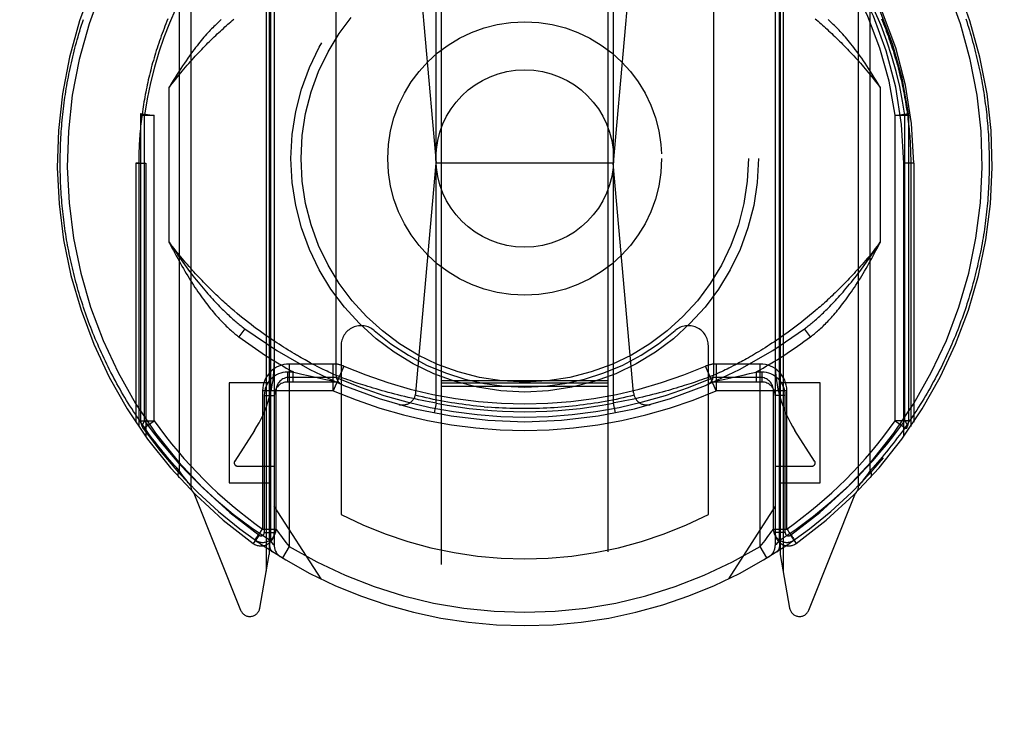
# Model space of a CAD drawing. Header units: inches. Extents: x 0 to 233, y 0 to 151.
# Tile 20 of 85: x 66 to 67.47, y 42.48 to 43.53. Entities that reach past the tile are written whole.
import ezdxf

# ---------------------------------------------------------------- set-up
doc = ezdxf.new("R2010")
doc.units = ezdxf.units.IN
doc.header["$LTSCALE"] = 12.808219
doc.header["$MEASUREMENT"] = 0
doc.linetypes.add('HIDDEN', pattern=[0.2, 0.1, -0.1])
doc.layers.get('0').update_dxf_attribs({"linetype": 'CONTINUOUS'})
doc.layers.add('DEFAULT_2', color=8, linetype='HIDDEN')
doc.layers.add('DIMENSIONS', color=7, linetype='CONTINUOUS')
doc.styles.get("Standard").update_dxf_attribs({"font": 'arial.ttf'})
doc.dimstyles.new('DIMSTYLE_1', dxfattribs={"dimtxt": 1.027397, "dimasz": 1.369863, "dimexe": 0.09, "dimexo": 0.07, "dimgap": 0.0375, "dimtad": 0, "dimtih": 1, "dimtoh": 1, "dimzin": 4, "dimdsep": 46, "dimtxsty": 'Standard', "dimblk": '_FILLED', "dimblk1": '_FILLED', "dimblk2": '_FILLED', "dimcen": 0.09, "dimazin": 1, "dimtfac": 1, "dimtofl": 0, "dimtmove": 0, "dimatfit": 3, "dimldrblk": '_FILLED', "dimfxl": 1, "dimtolj": 1, "dimtzin": 4, "dimarcsym": 0})

# ---------------------------------------------------------------- blocks, each defined once
blk = doc.blocks.new('_FILLED')
at = {"color": 0, "linetype": 'ByBlock'}
blk.add_solid([(0, 0), (-1, 0.2), (-1, -0.2)], dxfattribs=at)
blk = doc.blocks.new('*D13')
at = {"layer": 'DIMENSIONS', "color": 2, "linetype": 'Continuous'}
for p, q in [((65.9403, 85.0634), (63.311, 85.0634)), ((69.5653, 85.0634), (72.305, 85.0634))]:
    blk.add_line(p, q, dxfattribs=at)
at = {"layer": 'DIMENSIONS', "color": 2, "linetype": 'Continuous', "xscale": 1.3698630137, "yscale": 1.3698630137, "zscale": 1.3698630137}
blk.add_blockref('_FILLED', (65.9403, 85.0634), dxfattribs=at)
at = {"layer": 'DIMENSIONS', "color": 2, "linetype": 'Continuous', "xscale": 1.3698630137, "yscale": 1.3698630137, "zscale": 1.3698630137, "rotation": 180}
blk.add_blockref('_FILLED', (69.5653, 85.0634), dxfattribs=at)
at = {"layer": 'DIMENSIONS', "color": 2, "linetype": 'Continuous', "insert": (62.7973, 85.5771), "char_height": 1.0274, "width": 2.791923, "attachment_point": 3, "line_spacing_factor": 0.9}
blk.add_mtext('3.63', dxfattribs=at)

msp = doc.modelspace()

# ---------------------------------------------------------------- linework, layer by layer
at = {"layer": 'DEFAULT_2', "color": 8, "linetype": 'HIDDEN'}
for p, q in [((66.6278, 72.1689), (66.6278, 40.1672)), ((66.8778, 40.1672), (66.8778, 72.1689)), ((66.2528, 43.7949), (66.2528, 42.8274)), ((67.2528, 42.8274), (67.2528, 43.7949)), ((66.2352, 43.7718), (66.2352, 42.8505)), ((67.2703, 42.8505), (67.2703, 43.7718)), ((66.3659, 42.7), (66.3659, 43.7335)), ((66.3703, 43.7411), (66.3703, 42.7249)), ((66.3778, 43.7413), (66.3778, 42.7382)), ((67.1278, 43.7413), (67.1278, 42.7382)), ((67.1353, 43.7411), (67.1353, 42.7249)), ((67.1397, 43.7335), (67.1397, 42.7)), ((66.3719, 43.7314), (66.3719, 42.7456)), ((67.1336, 43.7315), (67.1336, 42.7455)), ((66.6203, 42.9516), (66.6203, 43.6657)), ((66.8853, 43.6657), (66.8853, 42.9516)), ((66.5901, 43.6505), (66.6203, 43.3112)), ((66.9154, 43.6505), (66.8853, 43.3112)), ((66.4703, 42.9931), (66.4703, 43.6243)), ((67.0353, 43.6243), (67.0353, 42.9931)), ((66.2203, 43.1928), (66.2203, 43.4246)), ((67.2853, 43.4246), (67.2853, 43.1928)), ((66.1778, 43.3828), (66.178, 43.3855)), ((66.1978, 43.3828), (66.1778, 43.3828)), ((66.1778, 42.9253), (66.1778, 43.3828)), ((66.178, 43.3855), (66.1978, 43.3828)), ((66.1836, 42.9252), (66.1836, 43.3829)), ((66.1978, 42.9253), (66.1978, 43.3829)), ((67.3078, 43.3828), (67.3276, 43.3855)), ((67.3078, 42.9253), (67.3078, 43.3829)), ((67.3278, 43.3828), (67.3078, 43.3828)), ((67.3219, 42.9253), (67.3219, 43.3829)), ((67.3278, 43.3828), (67.3276, 43.3855)), ((67.3278, 42.9253), (67.3278, 43.3828)), ((66.1703, 43.3112), (66.1853, 43.3111)), ((66.1747, 43.3111), (66.1703, 43.3112)), ((66.1703, 43.3112), (66.1703, 42.923)), ((66.1747, 43.3111), (66.1747, 42.9165)), ((66.1853, 43.3111), (66.1853, 42.9014)), ((66.5897, 42.967), (66.6203, 43.3112)), ((66.8853, 43.3112), (66.6203, 43.3112)), ((66.9159, 42.967), (66.8853, 43.3112)), ((67.3353, 43.3112), (67.3203, 43.3111)), ((67.3203, 42.9014), (67.3203, 43.3111)), ((67.3353, 43.3112), (67.3309, 43.3111)), ((67.3309, 43.3111), (67.3309, 42.9165)), ((67.3353, 43.3112), (67.3353, 42.923)), ((66.3264, 43.0825), (66.3221, 43.0861)), ((67.1842, 43.0867), (67.1799, 43.0832)), ((67.1885, 43.0904), (67.1842, 43.0867)), ((66.3307, 43.0791), (66.3264, 43.0825)), ((66.3349, 43.0757), (66.3307, 43.0791)), ((66.339, 43.0724), (66.3349, 43.0757)), ((66.3431, 43.0692), (66.339, 43.0724)), ((67.1632, 43.0698), (67.1592, 43.0667)), ((67.1673, 43.073), (67.1632, 43.0698)), ((67.1715, 43.0763), (67.1673, 43.073)), ((67.1757, 43.0797), (67.1715, 43.0763)), ((67.1799, 43.0832), (67.1757, 43.0797)), ((66.3338, 43.0629), (66.3248, 43.0509)), ((66.3472, 43.0661), (66.3431, 43.0692)), ((66.3512, 43.0631), (66.3472, 43.0661)), ((66.3552, 43.0602), (66.3512, 43.0631)), ((66.3591, 43.0573), (66.3552, 43.0602)), ((66.3629, 43.0546), (66.3591, 43.0573)), ((67.1453, 43.0565), (67.1415, 43.0538)), ((67.1492, 43.0593), (67.1453, 43.0565)), ((67.1532, 43.0622), (67.1492, 43.0593)), ((67.1808, 43.0509), (67.1718, 43.0629)), ((66.3667, 43.0519), (66.3629, 43.0546)), ((66.3705, 43.0493), (66.3667, 43.0519)), ((66.3742, 43.0468), (66.3705, 43.0493)), ((66.3778, 43.0443), (66.3742, 43.0468)), ((66.3814, 43.042), (66.3778, 43.0443)), ((66.3849, 43.0397), (66.3814, 43.042)), ((67.1231, 43.0413), (67.1196, 43.039)), ((67.1267, 43.0436), (67.1231, 43.0413)), ((67.1303, 43.0461), (67.1267, 43.0436)), ((67.134, 43.0486), (67.1303, 43.0461)), ((67.1377, 43.0512), (67.134, 43.0486)), ((67.1415, 43.0538), (67.1377, 43.0512)), ((66.3884, 43.0374), (66.3849, 43.0397)), ((66.3918, 43.0353), (66.3884, 43.0374)), ((66.3951, 43.0332), (66.3918, 43.0353)), ((66.3984, 43.0311), (66.3951, 43.0332)), ((66.4016, 43.0292), (66.3984, 43.0311)), ((66.4048, 43.0272), (66.4016, 43.0292)), ((66.4079, 43.0254), (66.4048, 43.0272)), ((66.4109, 43.0236), (66.4079, 43.0254)), ((66.4778, 43.0376), (66.4778, 42.7849)), ((67.0278, 42.7849), (67.0278, 43.0376)), ((67.0998, 43.0267), (67.0967, 43.0249)), ((67.103, 43.0286), (67.0998, 43.0267)), ((67.1062, 43.0305), (67.103, 43.0286)), ((67.1095, 43.0326), (67.1062, 43.0305)), ((67.1128, 43.0346), (67.1095, 43.0326)), ((67.1162, 43.0368), (67.1128, 43.0346)), ((67.1196, 43.039), (67.1162, 43.0368)), ((66.4182, 43.0194), (66.4153, 43.0211)), ((66.421, 43.0178), (66.4182, 43.0194)), ((66.4238, 43.0163), (66.421, 43.0178)), ((66.4264, 43.0149), (66.4238, 43.0163)), ((66.429, 43.0134), (66.4264, 43.0149)), ((66.4316, 43.0121), (66.429, 43.0134)), ((66.4352, 43.0101), (66.4316, 43.0121)), ((67.0719, 43.011), (67.0684, 43.0091)), ((67.0744, 43.0123), (67.0719, 43.011)), ((67.077, 43.0137), (67.0744, 43.0123)), ((67.0796, 43.0151), (67.077, 43.0137)), ((67.0823, 43.0166), (67.0796, 43.0151)), ((67.085, 43.0181), (67.0823, 43.0166)), ((67.0879, 43.0197), (67.085, 43.0181)), ((67.0908, 43.0214), (67.0879, 43.0197)), ((67.0937, 43.0231), (67.0908, 43.0214)), ((67.0967, 43.0249), (67.0937, 43.0231)), ((66.4063, 42.9982), (66.3978, 42.9982)), ((66.3978, 42.9982), (66.3978, 42.9832)), ((66.4661, 43.0102), (66.4003, 43.0102)), ((66.4003, 43.0102), (66.4003, 42.7367)), ((66.4063, 42.9982), (66.4091, 42.9975)), ((66.4063, 42.9832), (66.4063, 42.9982)), ((66.4091, 42.9975), (66.4189, 42.9952)), ((66.4387, 43.0083), (66.4352, 43.0101)), ((66.442, 43.0066), (66.4387, 43.0083)), ((66.4452, 43.005), (66.442, 43.0066)), ((66.4481, 43.0035), (66.4452, 43.005)), ((66.4509, 43.0021), (66.4481, 43.0035)), ((66.4536, 43.0009), (66.4509, 43.0021)), ((66.4568, 42.9993), (66.4536, 43.0009)), ((66.4597, 42.9979), (66.4568, 42.9993)), ((66.4622, 42.9968), (66.4597, 42.9979)), ((66.4649, 42.9955), (66.4622, 42.9968)), ((66.4661, 42.9702), (66.4661, 43.0102)), ((66.482, 43.0069), (66.4661, 42.9702)), ((67.0395, 42.9702), (67.0235, 43.0069)), ((67.0417, 42.996), (67.0389, 42.9947)), ((67.1053, 43.0102), (67.0395, 43.0102)), ((67.0395, 43.0102), (67.0395, 42.9702)), ((67.0447, 42.9974), (67.0417, 42.996)), ((67.0474, 42.9987), (67.0447, 42.9974)), ((67.0505, 43.0002), (67.0474, 42.9987)), ((67.053, 43.0014), (67.0505, 43.0002)), ((67.0558, 43.0027), (67.053, 43.0014)), ((67.0586, 43.0041), (67.0558, 43.0027)), ((67.0617, 43.0057), (67.0586, 43.0041)), ((67.065, 43.0073), (67.0617, 43.0057)), ((67.0684, 43.0091), (67.065, 43.0073)), ((67.0797, 42.9936), (67.0895, 42.9959)), ((67.0895, 42.9959), (67.0992, 42.9982)), ((67.1078, 42.9982), (67.0992, 42.9982)), ((67.0992, 42.9982), (67.0992, 42.9832)), ((67.1053, 42.7367), (67.1053, 43.0102)), ((67.1078, 42.9982), (67.1078, 42.9832)), ((66.3703, 42.9821), (66.3103, 42.9821)), ((66.3103, 42.9821), (66.3103, 42.8321)), ((66.4703, 42.9832), (66.3978, 42.9832)), ((66.4661, 42.9902), (66.4003, 42.9902)), ((66.4189, 42.9952), (66.4285, 42.993)), ((66.4285, 42.993), (66.4374, 42.991)), ((66.4374, 42.991), (66.4461, 42.9891)), ((66.4461, 42.9891), (66.4549, 42.9871)), ((66.4549, 42.9871), (66.4673, 42.9845)), ((66.4678, 42.9942), (66.4649, 42.9955)), ((66.4702, 42.9931), (66.4678, 42.9942)), ((66.4703, 42.9931), (66.4702, 42.9931)), ((66.4704, 42.993), (66.4703, 42.9931)), ((66.4705, 42.993), (66.4704, 42.993)), ((66.4737, 42.9918), (66.4705, 42.993)), ((66.4772, 42.9904), (66.4737, 42.9918)), ((66.4806, 42.9892), (66.4772, 42.9904)), ((66.484, 42.988), (66.4806, 42.9892)), ((66.4879, 42.9866), (66.484, 42.988)), ((66.4913, 42.9854), (66.4879, 42.9866)), ((66.495, 42.9841), (66.4913, 42.9854)), ((66.499, 42.9827), (66.495, 42.9841)), ((66.5033, 42.9812), (66.499, 42.9827)), ((66.5068, 42.9801), (66.5033, 42.9812)), ((66.6278, 42.9854), (66.8778, 42.9854)), ((66.6278, 42.9822), (66.8778, 42.9822)), ((67.0022, 42.9812), (66.9988, 42.9801)), ((67.0065, 42.9827), (67.0022, 42.9812)), ((67.0105, 42.9841), (67.0065, 42.9827)), ((67.0142, 42.9854), (67.0105, 42.9841)), ((67.0177, 42.9866), (67.0142, 42.9854)), ((67.0215, 42.988), (67.0177, 42.9866)), ((67.0249, 42.9892), (67.0215, 42.988)), ((67.0283, 42.9904), (67.0249, 42.9892)), ((67.0318, 42.9918), (67.0283, 42.9904)), ((67.0351, 42.993), (67.0318, 42.9918)), ((67.0353, 42.9931), (67.0351, 42.993)), ((67.1078, 42.9832), (67.0353, 42.9832)), ((67.0362, 42.9935), (67.0354, 42.9931)), ((67.0389, 42.9947), (67.0362, 42.9935)), ((67.0382, 42.9845), (67.0473, 42.9864)), ((67.1053, 42.9902), (67.0395, 42.9902)), ((67.0473, 42.9864), (67.0527, 42.9876)), ((67.0527, 42.9876), (67.0615, 42.9895)), ((67.0615, 42.9895), (67.0706, 42.9915)), ((67.0706, 42.9915), (67.0797, 42.9936)), ((67.1953, 42.9821), (67.1353, 42.9821)), ((67.1953, 42.8321), (67.1953, 42.9821)), ((66.466, 42.9702), (66.3603, 42.9702)), ((66.3603, 42.9702), (66.3603, 42.7629)), ((66.3803, 42.9702), (66.3803, 42.7629)), ((66.5103, 42.979), (66.5068, 42.9801)), ((66.514, 42.9778), (66.5103, 42.979)), ((66.5179, 42.9765), (66.514, 42.9778)), ((66.5219, 42.9753), (66.5179, 42.9765)), ((66.526, 42.9741), (66.5219, 42.9753)), ((66.5303, 42.9728), (66.526, 42.9741)), ((66.5346, 42.9715), (66.5303, 42.9728)), ((66.5391, 42.9702), (66.5346, 42.9715)), ((66.5437, 42.9689), (66.5391, 42.9702)), ((66.5484, 42.9677), (66.5437, 42.9689)), ((66.5532, 42.9664), (66.5484, 42.9677)), ((66.5581, 42.9651), (66.5532, 42.9664)), ((66.6278, 42.9771), (66.8778, 42.9771)), ((66.954, 42.9668), (66.9491, 42.9655)), ((66.9587, 42.9681), (66.954, 42.9668)), ((66.9634, 42.9694), (66.9587, 42.9681)), ((66.9679, 42.9707), (66.9634, 42.9694)), ((66.9709, 42.9715), (66.9679, 42.9707)), ((66.9753, 42.9728), (66.9709, 42.9715)), ((66.9795, 42.9741), (66.9753, 42.9728)), ((66.9837, 42.9753), (66.9795, 42.9741)), ((66.9877, 42.9765), (66.9837, 42.9753)), ((66.9915, 42.9778), (66.9877, 42.9765)), ((66.9952, 42.979), (66.9915, 42.9778)), ((66.9988, 42.9801), (66.9952, 42.979)), ((67.1453, 42.9702), (67.0394, 42.9702)), ((67.1253, 42.7629), (67.1253, 42.9702)), ((67.1453, 42.7628), (67.1453, 42.9702)), ((66.3628, 42.9632), (66.3778, 42.9632)), ((66.3628, 42.9632), (66.3628, 42.7577)), ((66.563, 42.9639), (66.5581, 42.9651)), ((66.568, 42.9626), (66.563, 42.9639)), ((66.5731, 42.9614), (66.568, 42.9626)), ((66.5782, 42.9602), (66.5731, 42.9614)), ((66.5834, 42.959), (66.5782, 42.9602)), ((66.5886, 42.9579), (66.5834, 42.959)), ((66.5938, 42.9567), (66.5886, 42.9579)), ((66.5991, 42.9556), (66.5938, 42.9567)), ((66.6044, 42.9546), (66.5991, 42.9556)), ((66.6097, 42.9536), (66.6044, 42.9546)), ((66.615, 42.9526), (66.6097, 42.9536)), ((66.6203, 42.9516), (66.615, 42.9526)), ((66.6203, 42.9516), (66.6174, 42.9369)), ((66.8853, 42.9516), (66.8882, 42.9369)), ((66.8976, 42.9539), (66.8923, 42.9529)), ((66.9029, 42.9549), (66.8976, 42.9539)), ((66.9082, 42.956), (66.9029, 42.9549)), ((66.9135, 42.9571), (66.9082, 42.956)), ((66.9187, 42.9582), (66.9135, 42.9571)), ((66.9239, 42.9594), (66.9187, 42.9582)), ((66.9291, 42.9606), (66.9239, 42.9594)), ((66.9342, 42.9618), (66.9291, 42.9606)), ((66.9392, 42.963), (66.9342, 42.9618)), ((66.9442, 42.9643), (66.9392, 42.963)), ((66.9491, 42.9655), (66.9442, 42.9643)), ((67.1428, 42.9632), (67.1278, 42.9632)), ((67.1428, 42.7577), (67.1428, 42.9632)), ((66.6922, 42.946), (66.6977, 42.9455)), ((66.1778, 42.9253), (66.1978, 42.9253)), ((66.1814, 42.9137), (66.1978, 42.9253)), ((67.3278, 42.9253), (67.3078, 42.9253)), ((67.3078, 42.9253), (67.3241, 42.9137)), ((66.348, 42.9107), (66.3186, 42.8648)), ((67.187, 42.8648), (67.1575, 42.9107)), ((66.2374, 42.8475), (66.2352, 42.8505)), ((66.3228, 42.8571), (66.3778, 42.8571)), ((67.1278, 42.8571), (67.1828, 42.8571)), ((67.2703, 42.8505), (67.2682, 42.8475)), ((66.2394, 42.8448), (66.2374, 42.8475)), ((66.2413, 42.8423), (66.2394, 42.8448)), ((66.2434, 42.8395), (66.2413, 42.8423)), ((66.2452, 42.8371), (66.2434, 42.8395)), ((66.2472, 42.8346), (66.2452, 42.8371)), ((66.249, 42.8322), (66.2472, 42.8346)), ((67.2584, 42.8346), (67.2565, 42.8322)), ((67.2603, 42.8371), (67.2584, 42.8346)), ((67.2622, 42.8395), (67.2603, 42.8371)), ((67.2643, 42.8423), (67.2622, 42.8395)), ((67.2661, 42.8448), (67.2643, 42.8423)), ((67.2682, 42.8475), (67.2661, 42.8448)), ((66.2508, 42.8299), (66.249, 42.8322)), ((66.2526, 42.8276), (66.2508, 42.8299)), ((66.2527, 42.8275), (66.2526, 42.8276)), ((66.3103, 42.8321), (66.3703, 42.8321)), ((67.1353, 42.8321), (67.1953, 42.8321)), ((67.2529, 42.8276), (67.2528, 42.8275)), ((67.2528, 42.8275), (67.2528, 42.8274)), ((67.253, 42.8278), (67.2529, 42.8276)), ((67.2547, 42.8299), (67.253, 42.8278)), ((67.2565, 42.8322), (67.2547, 42.8299)), ((66.2572, 42.8168), (66.3274, 42.6413)), ((67.1782, 42.6413), (67.2484, 42.8168)), ((66.4478, 42.6881), (66.3778, 42.7971)), ((67.1278, 42.7971), (67.0578, 42.6881)), ((66.3603, 42.7629), (66.3803, 42.7629)), ((67.1253, 42.7629), (67.1453, 42.7629)), ((66.3549, 42.7536), (66.3462, 42.7414)), ((66.3487, 42.7465), (66.3532, 42.7434)), ((66.3499, 42.7482), (66.3569, 42.7581)), ((66.3628, 42.7577), (66.3778, 42.7577)), ((66.3745, 42.7422), (66.3719, 42.7455)), ((66.3826, 42.7596), (66.3851, 42.7562)), ((67.1428, 42.7577), (67.1278, 42.7577)), ((67.1336, 42.7455), (67.131, 42.7422)), ((67.1507, 42.7536), (67.1594, 42.7414)), ((67.1561, 42.746), (67.1566, 42.7464)), ((67.1566, 42.7464), (67.1568, 42.7465)), ((67.1566, 42.7464), (67.1568, 42.7465)), ((66.3764, 42.7399), (66.3745, 42.7422)), ((66.3774, 42.7386), (66.3764, 42.7399)), ((66.4003, 42.7367), (66.3899, 42.7196)), ((67.1053, 42.7367), (67.1103, 42.7429)), ((67.1156, 42.7196), (67.1053, 42.7367)), ((67.131, 42.7422), (67.1292, 42.7399)), ((66.3561, 42.6443), (66.3703, 42.7249)), ((67.1353, 42.7249), (67.1495, 42.6443))]:
    msp.add_line(p, q, dxfattribs=at)
for points in [[(66.2406, 43.5642), (66.2301, 43.5427), (66.2207, 43.521), (66.2123, 43.4993), (66.2048, 43.4774), (66.1982, 43.4549), (66.1924, 43.4317), (66.1876, 43.4077), (66.1836, 43.3829)], [(67.3219, 43.3829), (67.3186, 43.4043), (67.3144, 43.4261), (67.3091, 43.4484), (67.3027, 43.471), (67.2952, 43.4941), (67.2864, 43.5173), (67.2763, 43.5407), (67.265, 43.5642)], [(66.2186, 43.5275), (66.2171, 43.5239), (66.2156, 43.5202), (66.2141, 43.5166), (66.2127, 43.5129), (66.2113, 43.5092), (66.2099, 43.5056), (66.2086, 43.5019), (66.2073, 43.4982), (66.206, 43.4946), (66.2047, 43.4909), (66.2035, 43.4872), (66.2023, 43.4836), (66.2011, 43.4799), (66.2, 43.4762), (66.1988, 43.4726), (66.1978, 43.4689), (66.1967, 43.4652), (66.1956, 43.4616), (66.1946, 43.4579), (66.1936, 43.4542), (66.1927, 43.4506), (66.1918, 43.4469), (66.1908, 43.4432), (66.19, 43.4396), (66.1891, 43.4359), (66.1883, 43.4322), (66.1875, 43.4285), (66.1867, 43.4249), (66.1859, 43.4212), (66.1852, 43.4175), (66.1845, 43.4139), (66.1838, 43.4102), (66.1832, 43.4065), (66.1825, 43.4029), (66.1819, 43.3992), (66.1814, 43.3955), (66.1808, 43.3919), (66.1803, 43.3882), (66.1798, 43.3845), (66.1793, 43.3809), (66.1788, 43.3772), (66.1784, 43.3735), (66.178, 43.3699), (66.1776, 43.3662), (66.1772, 43.3625), (66.1769, 43.3589), (66.1766, 43.3552), (66.1763, 43.3515), (66.176, 43.3479), (66.1758, 43.3442), (66.1756, 43.3405), (66.1754, 43.3369), (66.1752, 43.3332), (66.175, 43.3295), (66.1749, 43.3259), (66.1748, 43.3222), (66.1747, 43.3185), (66.1747, 43.3148), (66.1747, 43.3111)], [(66.2203, 43.4246), (66.2228, 43.4278), (66.2252, 43.431), (66.2277, 43.4341), (66.2302, 43.4372), (66.2327, 43.4403), (66.2351, 43.4433), (66.2376, 43.4463), (66.24, 43.4492), (66.2425, 43.4521), (66.2449, 43.455), (66.2474, 43.4578), (66.2498, 43.4606), (66.2523, 43.4634), (66.2547, 43.4661), (66.2571, 43.4688), (66.2595, 43.4714), (66.2619, 43.474), (66.2643, 43.4766), (66.2667, 43.4791), (66.2691, 43.4816), (66.2714, 43.4841), (66.2738, 43.4865), (66.2762, 43.4889), (66.2785, 43.4913), (66.2809, 43.4936), (66.2832, 43.4959), (66.2855, 43.4982), (66.2878, 43.5004), (66.2901, 43.5026), (66.2924, 43.5048), (66.2947, 43.507), (66.297, 43.5091), (66.2992, 43.5112), (66.3015, 43.5132), (66.3037, 43.5153), (66.306, 43.5173), (66.3082, 43.5193), (66.3104, 43.5212), (66.3126, 43.5231), (66.3148, 43.525), (66.317, 43.5269)], [(67.1878, 43.5276), (67.19, 43.5257), (67.1922, 43.5238), (67.1944, 43.5219), (67.1966, 43.5199), (67.1989, 43.5179), (67.2011, 43.5159), (67.2034, 43.5139), (67.2056, 43.5118), (67.2079, 43.5097), (67.2102, 43.5076), (67.2125, 43.5054), (67.2148, 43.5032), (67.2171, 43.501), (67.2194, 43.4988), (67.2218, 43.4965), (67.2241, 43.4942), (67.2265, 43.4918), (67.2288, 43.4894), (67.2312, 43.487), (67.2336, 43.4846), (67.236, 43.4821), (67.2384, 43.4796), (67.2408, 43.477), (67.2432, 43.4745), (67.2456, 43.4718), (67.2481, 43.4692), (67.2505, 43.4665), (67.253, 43.4637), (67.2554, 43.461), (67.2579, 43.4582), (67.2603, 43.4553), (67.2628, 43.4524), (67.2653, 43.4495), (67.2678, 43.4465), (67.2703, 43.4435), (67.2727, 43.4405), (67.2752, 43.4374), (67.2777, 43.4342), (67.2803, 43.431), (67.2828, 43.4278), (67.2853, 43.4246)], [(67.287, 43.5275), (67.2885, 43.5239), (67.29, 43.5202), (67.2914, 43.5166), (67.2929, 43.5129), (67.2943, 43.5092), (67.2956, 43.5056), (67.297, 43.5019), (67.2983, 43.4982), (67.2996, 43.4946), (67.3008, 43.4909), (67.3021, 43.4872), (67.3033, 43.4836), (67.3044, 43.4799), (67.3056, 43.4762), (67.3067, 43.4726), (67.3078, 43.4689), (67.3089, 43.4652), (67.3099, 43.4616), (67.3109, 43.4579), (67.3119, 43.4542), (67.3129, 43.4506), (67.3138, 43.4469), (67.3147, 43.4432), (67.3156, 43.4396), (67.3164, 43.4359), (67.3173, 43.4322), (67.3181, 43.4285), (67.3189, 43.4249), (67.3196, 43.4212), (67.3203, 43.4175), (67.321, 43.4139), (67.3217, 43.4102), (67.3224, 43.4065), (67.323, 43.4029), (67.3236, 43.3992), (67.3242, 43.3955), (67.3247, 43.3919), (67.3253, 43.3882), (67.3258, 43.3845), (67.3263, 43.3809), (67.3267, 43.3772), (67.3272, 43.3735), (67.3276, 43.3699), (67.328, 43.3662), (67.3283, 43.3625), (67.3287, 43.3589), (67.329, 43.3552), (67.3293, 43.3515), (67.3295, 43.3479), (67.3298, 43.3442), (67.33, 43.3405), (67.3302, 43.3369), (67.3304, 43.3332), (67.3305, 43.3295), (67.3306, 43.3259), (67.3307, 43.3222), (67.3308, 43.3185), (67.3309, 43.3148), (67.3309, 43.3111)], [(67.4133, 43.5276), (67.4147, 43.5234), (67.4161, 43.5191), (67.4174, 43.5149), (67.4187, 43.5106), (67.42, 43.5064), (67.4212, 43.5021), (67.4224, 43.4979), (67.4236, 43.4937), (67.4248, 43.4894), (67.4259, 43.4852), (67.427, 43.4809), (67.4281, 43.4767), (67.4291, 43.4724), (67.4301, 43.4682), (67.4311, 43.464), (67.4321, 43.4597), (67.433, 43.4555), (67.4339, 43.4512), (67.4348, 43.447), (67.4356, 43.4427), (67.4364, 43.4385), (67.4372, 43.4343), (67.438, 43.43), (67.4387, 43.4258), (67.4394, 43.4215), (67.4401, 43.4173), (67.4408, 43.4131), (67.4414, 43.4088), (67.442, 43.4046), (67.4425, 43.4003), (67.4431, 43.3961), (67.4436, 43.3919), (67.4441, 43.3876), (67.4446, 43.3834), (67.445, 43.3791), (67.4454, 43.3749), (67.4458, 43.3707), (67.4461, 43.3664), (67.4465, 43.3622), (67.4468, 43.3579), (67.4471, 43.3537), (67.4473, 43.3494), (67.4475, 43.3452), (67.4477, 43.341), (67.4479, 43.3367), (67.448, 43.3325), (67.4482, 43.3282), (67.4483, 43.3239), (67.4483, 43.3197), (67.4484, 43.3154), (67.4484, 43.3112)], [(66.0572, 43.3112), (66.0572, 43.3155), (66.0572, 43.3197), (66.0573, 43.324), (66.0574, 43.3283), (66.0575, 43.3326), (66.0576, 43.3369), (66.0578, 43.3412), (66.058, 43.3455), (66.0583, 43.3498), (66.0585, 43.3541), (66.0588, 43.3584), (66.0591, 43.3627), (66.0594, 43.367), (66.0598, 43.3713), (66.0602, 43.3756), (66.0606, 43.3799), (66.0611, 43.3842), (66.0615, 43.3885), (66.062, 43.3928), (66.0626, 43.3971), (66.0631, 43.4014), (66.0637, 43.4057), (66.0643, 43.41), (66.065, 43.4143), (66.0656, 43.4186), (66.0663, 43.4229), (66.0671, 43.4272), (66.0678, 43.4315), (66.0686, 43.4358), (66.0694, 43.4401), (66.0703, 43.4444), (66.0711, 43.4487), (66.072, 43.453), (66.0729, 43.4574), (66.0739, 43.4617), (66.0749, 43.466), (66.0759, 43.4703), (66.077, 43.4746), (66.078, 43.4789), (66.0791, 43.4833), (66.0803, 43.4876), (66.0814, 43.4919), (66.0826, 43.4962), (66.0839, 43.5005), (66.0851, 43.5049), (66.0864, 43.5092), (66.0877, 43.5135), (66.0891, 43.5178), (66.0905, 43.5221), (66.0919, 43.5265)], [(66.2984, 43.5262), (66.2969, 43.5249), (66.2954, 43.5236), (66.2939, 43.5222), (66.2923, 43.5207), (66.2906, 43.5191), (66.289, 43.5176), (66.2873, 43.5159), (66.2856, 43.5142), (66.2838, 43.5124), (66.282, 43.5105), (66.2802, 43.5085), (66.2783, 43.5065), (66.2764, 43.5044), (66.2745, 43.5022), (66.2725, 43.5), (66.2705, 43.4976), (66.2685, 43.4951), (66.2664, 43.4926), (66.2643, 43.49), (66.2621, 43.4872), (66.2599, 43.4844), (66.2576, 43.4814), (66.2553, 43.4783), (66.253, 43.4751), (66.2506, 43.4718), (66.2481, 43.4683), (66.2456, 43.4647), (66.2431, 43.461), (66.2405, 43.4571), (66.2378, 43.453), (66.2351, 43.4488), (66.2323, 43.4443), (66.2294, 43.4397), (66.2264, 43.4349), (66.2234, 43.4298), (66.2203, 43.4246)], [(67.2853, 43.4246), (67.2822, 43.4298), (67.2791, 43.4349), (67.2762, 43.4397), (67.2733, 43.4443), (67.2705, 43.4487), (67.2678, 43.453), (67.2651, 43.457), (67.2625, 43.4609), (67.2599, 43.4647), (67.2574, 43.4683), (67.255, 43.4717), (67.2526, 43.4751), (67.2502, 43.4783), (67.2479, 43.4814), (67.2457, 43.4843), (67.2435, 43.4872), (67.2413, 43.4899), (67.2392, 43.4926), (67.2371, 43.4951), (67.235, 43.4976), (67.233, 43.5), (67.2311, 43.5022), (67.2291, 43.5044), (67.2272, 43.5065), (67.2254, 43.5085), (67.2235, 43.5105), (67.2217, 43.5124), (67.22, 43.5142), (67.2183, 43.5159), (67.2166, 43.5175), (67.2149, 43.5191), (67.2133, 43.5207), (67.2117, 43.5221), (67.2101, 43.5235), (67.2086, 43.5249), (67.2071, 43.5262)], [(66.1836, 43.3828), (66.1819, 43.3833), (66.1805, 43.3838), (66.1794, 43.3843), (66.1785, 43.3847), (66.1781, 43.3851), (66.178, 43.3855)], [(67.3276, 43.3855), (67.3275, 43.3851), (67.327, 43.3847), (67.3262, 43.3843), (67.3251, 43.3838), (67.3236, 43.3833), (67.3219, 43.3828)], [(66.2352, 42.8505), (66.2317, 42.8544), (66.2282, 42.8583), (66.2248, 42.8623), (66.2214, 42.8662), (66.218, 42.8702), (66.2147, 42.8741), (66.2114, 42.8781), (66.2082, 42.8821), (66.205, 42.8861), (66.2018, 42.8902), (66.1987, 42.8942), (66.1956, 42.8982), (66.1926, 42.9023), (66.1896, 42.9063), (66.1866, 42.9104), (66.1837, 42.9145), (66.1808, 42.9186), (66.178, 42.9227), (66.1752, 42.9268), (66.1724, 42.9309), (66.1697, 42.935), (66.167, 42.9391), (66.1643, 42.9433), (66.1617, 42.9474), (66.1591, 42.9516), (66.1566, 42.9557), (66.1541, 42.9599), (66.1516, 42.964), (66.1492, 42.9682), (66.1468, 42.9724), (66.1445, 42.9765), (66.1421, 42.9807), (66.1398, 42.9849), (66.1376, 42.9891), (66.1354, 42.9933), (66.1332, 42.9975), (66.1311, 43.0017), (66.1289, 43.0059), (66.1269, 43.0101), (66.1248, 43.0143), (66.1228, 43.0185), (66.1208, 43.0228), (66.1189, 43.027), (66.117, 43.0312), (66.1151, 43.0354), (66.1133, 43.0397), (66.1115, 43.0439), (66.1097, 43.0481), (66.1079, 43.0523), (66.1062, 43.0566), (66.1046, 43.0608), (66.1029, 43.0651), (66.1013, 43.0693), (66.0997, 43.0735), (66.0982, 43.0778), (66.0966, 43.082), (66.0951, 43.0862), (66.0937, 43.0905), (66.0923, 43.0947), (66.0909, 43.099), (66.0895, 43.1032), (66.0882, 43.1075), (66.0868, 43.1117), (66.0856, 43.1159), (66.0843, 43.1202), (66.0831, 43.1244), (66.0819, 43.1287), (66.0808, 43.1329), (66.0796, 43.1372), (66.0785, 43.1414), (66.0775, 43.1456), (66.0764, 43.1499), (66.0754, 43.1541), (66.0744, 43.1584), (66.0735, 43.1626), (66.0725, 43.1669), (66.0716, 43.1711), (66.0708, 43.1753), (66.0699, 43.1796), (66.0691, 43.1838), (66.0683, 43.1881), (66.0676, 43.1923), (66.0668, 43.1965), (66.0661, 43.2008), (66.0654, 43.205), (66.0648, 43.2093), (66.0642, 43.2135), (66.0636, 43.2177), (66.063, 43.222), (66.0625, 43.2262), (66.0619, 43.2305), (66.0614, 43.2347), (66.061, 43.2389), (66.0605, 43.2432), (66.0601, 43.2474), (66.0598, 43.2517), (66.0594, 43.2559), (66.0591, 43.2602), (66.0588, 43.2644), (66.0585, 43.2686), (66.0582, 43.2729), (66.058, 43.2771), (66.0578, 43.2814), (66.0576, 43.2856), (66.0575, 43.2899), (66.0574, 43.2941), (66.0573, 43.2984), (66.0572, 43.3026), (66.0572, 43.3069), (66.0572, 43.3112)], [(67.4484, 43.3112), (67.4484, 43.3069), (67.4483, 43.3026), (67.4483, 43.2983), (67.4482, 43.294), (67.448, 43.2897), (67.4479, 43.2854), (67.4477, 43.2811), (67.4475, 43.2768), (67.4473, 43.2726), (67.447, 43.2683), (67.4468, 43.264), (67.4464, 43.2597), (67.4461, 43.2554), (67.4457, 43.2511), (67.4453, 43.2468), (67.4449, 43.2425), (67.4445, 43.2382), (67.444, 43.2339), (67.4435, 43.2296), (67.443, 43.2253), (67.4424, 43.221), (67.4418, 43.2167), (67.4412, 43.2124), (67.4406, 43.2081), (67.4399, 43.2038), (67.4392, 43.1994), (67.4385, 43.1951), (67.4377, 43.1908), (67.4369, 43.1865), (67.4361, 43.1822), (67.4353, 43.1779), (67.4344, 43.1736), (67.4335, 43.1693), (67.4326, 43.165), (67.4316, 43.1607), (67.4307, 43.1563), (67.4296, 43.152), (67.4286, 43.1477), (67.4275, 43.1434), (67.4264, 43.1391), (67.4253, 43.1348), (67.4241, 43.1304), (67.4229, 43.1261), (67.4217, 43.1218), (67.4204, 43.1175), (67.4191, 43.1131), (67.4178, 43.1088), (67.4165, 43.1045), (67.4151, 43.1002), (67.4137, 43.0959), (67.4122, 43.0915), (67.4107, 43.0872), (67.4092, 43.0829), (67.4077, 43.0786), (67.4061, 43.0742), (67.4045, 43.0699), (67.4028, 43.0656), (67.4012, 43.0613), (67.3995, 43.057), (67.3977, 43.0526), (67.3959, 43.0483), (67.3941, 43.044), (67.3923, 43.0397), (67.3904, 43.0354), (67.3885, 43.0311), (67.3865, 43.0267), (67.3846, 43.0224), (67.3825, 43.0181), (67.3805, 43.0138), (67.3784, 43.0095), (67.3763, 43.0052), (67.3741, 43.0009), (67.3719, 42.9966), (67.3697, 42.9924), (67.3674, 42.9881), (67.3651, 42.9838), (67.3627, 42.9795), (67.3604, 42.9752), (67.3579, 42.971), (67.3555, 42.9667), (67.353, 42.9624), (67.3504, 42.9582), (67.3479, 42.9539), (67.3452, 42.9497), (67.3426, 42.9455), (67.3399, 42.9412), (67.3372, 42.937), (67.3344, 42.9328), (67.3316, 42.9286), (67.3287, 42.9244), (67.3258, 42.9202), (67.3229, 42.916), (67.3199, 42.9118), (67.3169, 42.9077), (67.3139, 42.9035), (67.3108, 42.8994), (67.3076, 42.8952), (67.3045, 42.8911), (67.3012, 42.887), (67.298, 42.8829), (67.2947, 42.8788), (67.2913, 42.8747), (67.2879, 42.8706), (67.2845, 42.8666), (67.281, 42.8625), (67.2775, 42.8585), (67.2739, 42.8545), (67.2703, 42.8505)], [(66.3221, 43.0861), (66.3178, 43.0898), (66.3156, 43.0916), (66.3134, 43.0935), (66.3112, 43.0955), (66.3089, 43.0974), (66.3067, 43.0994), (66.3044, 43.1014), (66.3022, 43.1035), (66.2999, 43.1055), (66.2976, 43.1076), (66.2954, 43.1098), (66.2931, 43.1119), (66.2908, 43.1141), (66.2884, 43.1163), (66.2861, 43.1186), (66.2838, 43.1209), (66.2814, 43.1232), (66.2791, 43.1255), (66.2767, 43.1279), (66.2743, 43.1303), (66.2719, 43.1327), (66.2696, 43.1352), (66.2672, 43.1377), (66.2647, 43.1403), (66.2623, 43.1429), (66.2599, 43.1455), (66.2575, 43.1482), (66.255, 43.1509), (66.2526, 43.1536), (66.2501, 43.1564), (66.2477, 43.1592), (66.2452, 43.162), (66.2427, 43.1649), (66.2403, 43.1678), (66.2378, 43.1708), (66.2353, 43.1738), (66.2328, 43.1769), (66.2303, 43.18), (66.2278, 43.1831), (66.2253, 43.1863), (66.2228, 43.1895), (66.2203, 43.1928)], [(66.2203, 43.1928), (66.2229, 43.1888), (66.2255, 43.1848), (66.2281, 43.181), (66.2307, 43.1772), (66.2332, 43.1734), (66.2358, 43.1697), (66.2383, 43.1661), (66.2409, 43.1626), (66.2434, 43.1591), (66.246, 43.1556), (66.2485, 43.1522), (66.251, 43.1489), (66.2535, 43.1457), (66.256, 43.1424), (66.2585, 43.1393), (66.2609, 43.1362)], [(66.2203, 43.1928), (66.2224, 43.1885), (66.2246, 43.1844), (66.2267, 43.1803), (66.2288, 43.1762), (66.231, 43.1722), (66.2331, 43.1683), (66.2353, 43.1644), (66.2374, 43.1606), (66.2395, 43.1568), (66.2417, 43.1531), (66.2438, 43.1495), (66.2459, 43.1459), (66.2481, 43.1423), (66.2502, 43.1389), (66.2523, 43.1354), (66.2545, 43.1321)], [(67.2853, 43.1928), (67.2828, 43.1895), (67.2803, 43.1863), (67.2778, 43.1832), (67.2754, 43.1801), (67.2729, 43.177), (67.2704, 43.174), (67.268, 43.171), (67.2655, 43.1681), (67.263, 43.1652), (67.2606, 43.1623), (67.2582, 43.1595), (67.2557, 43.1567), (67.2533, 43.154), (67.2509, 43.1512), (67.2484, 43.1486), (67.246, 43.1459), (67.2436, 43.1433), (67.2412, 43.1408), (67.2389, 43.1382), (67.2365, 43.1357), (67.2341, 43.1333), (67.2317, 43.1308), (67.2294, 43.1284), (67.227, 43.1261), (67.2247, 43.1237), (67.2224, 43.1214), (67.22, 43.1192), (67.2177, 43.1169), (67.2154, 43.1147), (67.2131, 43.1125), (67.2108, 43.1104), (67.2086, 43.1083), (67.2063, 43.1062), (67.204, 43.1041), (67.2018, 43.1021), (67.1996, 43.1001), (67.1973, 43.0981), (67.1951, 43.0961), (67.1929, 43.0942), (67.1907, 43.0923), (67.1885, 43.0904)], [(67.2446, 43.1362), (67.2471, 43.1393), (67.2496, 43.1424), (67.2521, 43.1457), (67.2546, 43.1489), (67.2571, 43.1522), (67.2596, 43.1556), (67.2621, 43.1591), (67.2646, 43.1626), (67.2672, 43.1661), (67.2698, 43.1697), (67.2723, 43.1734), (67.2749, 43.1772), (67.2775, 43.181), (67.2801, 43.1848), (67.2827, 43.1888), (67.2853, 43.1928)], [(67.2511, 43.1321), (67.2532, 43.1354), (67.2554, 43.1389), (67.2575, 43.1423), (67.2596, 43.1459), (67.2618, 43.1495), (67.2639, 43.1531), (67.266, 43.1568), (67.2682, 43.1606), (67.2703, 43.1644), (67.2724, 43.1683), (67.2746, 43.1722), (67.2767, 43.1762), (67.2788, 43.1803), (67.281, 43.1844), (67.2831, 43.1885), (67.2853, 43.1928)], [(66.2545, 43.1321), (66.2567, 43.1285), (66.259, 43.125), (66.2613, 43.1217), (66.2635, 43.1184), (66.2657, 43.1152), (66.2678, 43.1122), (66.27, 43.1092), (66.2721, 43.1063), (66.2741, 43.1035), (66.2762, 43.1008), (66.2782, 43.0982), (66.2802, 43.0956), (66.2822, 43.0931), (66.2842, 43.0907), (66.2861, 43.0884), (66.288, 43.0862), (66.2899, 43.084), (66.2917, 43.0819), (66.2936, 43.0798), (66.2954, 43.0778), (66.2972, 43.0759), (66.299, 43.074), (66.3007, 43.0722), (66.3025, 43.0704), (66.3042, 43.0687), (66.3059, 43.0671), (66.3076, 43.0655), (66.3092, 43.0639), (66.3109, 43.0624), (66.3125, 43.061), (66.3141, 43.0595), (66.3157, 43.0582), (66.3173, 43.0569), (66.3188, 43.0556), (66.3203, 43.0544), (66.3218, 43.0532), (66.3233, 43.052), (66.3248, 43.0509)], [(66.2609, 43.1362), (66.2636, 43.1329), (66.2662, 43.1297), (66.2687, 43.1267), (66.2712, 43.1237), (66.2737, 43.1208), (66.2761, 43.118), (66.2784, 43.1153), (66.2808, 43.1127), (66.283, 43.1102), (66.2853, 43.1077), (66.2875, 43.1054), (66.2896, 43.1031), (66.2917, 43.1008), (66.2938, 43.0987), (66.2958, 43.0966), (66.2978, 43.0946), (66.2998, 43.0926), (66.3017, 43.0907), (66.3036, 43.0889), (66.3055, 43.0871), (66.3073, 43.0854), (66.3091, 43.0837), (66.3108, 43.0821), (66.3126, 43.0805), (66.3143, 43.079), (66.3159, 43.0775), (66.3176, 43.076), (66.3192, 43.0746), (66.3208, 43.0733), (66.3223, 43.072), (66.3238, 43.0707), (66.3253, 43.0695), (66.3268, 43.0683), (66.3282, 43.0672), (66.3297, 43.066), (66.3311, 43.065), (66.3324, 43.0639), (66.3338, 43.0629)], [(67.1718, 43.0629), (67.1731, 43.0639), (67.1745, 43.065), (67.1759, 43.066), (67.1773, 43.0672), (67.1787, 43.0683), (67.1802, 43.0695), (67.1817, 43.0707), (67.1832, 43.072), (67.1848, 43.0733), (67.1864, 43.0746), (67.188, 43.076), (67.1896, 43.0775), (67.1913, 43.079), (67.193, 43.0805), (67.1947, 43.0821), (67.1965, 43.0837), (67.1983, 43.0854), (67.2001, 43.0871), (67.2019, 43.0889), (67.2038, 43.0907), (67.2058, 43.0926), (67.2077, 43.0946), (67.2097, 43.0966), (67.2117, 43.0987), (67.2138, 43.1008), (67.2159, 43.1031), (67.2181, 43.1054), (67.2203, 43.1077), (67.2225, 43.1102), (67.2248, 43.1127), (67.2271, 43.1153), (67.2295, 43.118), (67.2319, 43.1208), (67.2343, 43.1237), (67.2368, 43.1267), (67.2394, 43.1297), (67.242, 43.1329), (67.2446, 43.1362)], [(67.1808, 43.0509), (67.1822, 43.052), (67.1837, 43.0532), (67.1852, 43.0544), (67.1867, 43.0556), (67.1883, 43.0569), (67.1899, 43.0582), (67.1914, 43.0595), (67.193, 43.061), (67.1947, 43.0624), (67.1963, 43.0639), (67.198, 43.0655), (67.1996, 43.0671), (67.2013, 43.0687), (67.2031, 43.0704), (67.2048, 43.0722), (67.2066, 43.074), (67.2083, 43.0759), (67.2101, 43.0778), (67.212, 43.0798), (67.2138, 43.0819), (67.2157, 43.084), (67.2175, 43.0862), (67.2195, 43.0884), (67.2214, 43.0907), (67.2233, 43.0931), (67.2253, 43.0956), (67.2273, 43.0982), (67.2293, 43.1008), (67.2314, 43.1035), (67.2335, 43.1063), (67.2356, 43.1092), (67.2377, 43.1122), (67.2399, 43.1152), (67.2421, 43.1184), (67.2443, 43.1217), (67.2465, 43.125), (67.2488, 43.1285), (67.2511, 43.1321)], [(67.1592, 43.0667), (67.1551, 43.0637), (67.1532, 43.0622)], [(66.4153, 43.0211), (66.4124, 43.0228), (66.4109, 43.0236)], [(67.0354, 42.9931), (67.0353, 42.9931), (67.0353, 42.9931)], [(66.6922, 42.946), (66.6867, 42.9465), (66.6812, 42.9471), (66.6758, 42.9477), (66.6703, 42.9483), (66.6648, 42.949), (66.6593, 42.9498), (66.6539, 42.9505), (66.6484, 42.9514), (66.643, 42.9522), (66.6376, 42.9531), (66.6321, 42.9541), (66.6267, 42.9551), (66.6213, 42.9561), (66.6159, 42.9572), (66.6105, 42.9584), (66.6051, 42.9595), (66.5997, 42.9608), (66.5944, 42.962), (66.589, 42.9633)], [(66.9165, 42.9633), (66.9112, 42.962), (66.9058, 42.9608), (66.9004, 42.9595), (66.8951, 42.9584), (66.8897, 42.9572), (66.8843, 42.9561), (66.8788, 42.9551), (66.8734, 42.9541), (66.868, 42.9531), (66.8626, 42.9522), (66.8571, 42.9514), (66.8517, 42.9505), (66.8462, 42.9498), (66.8407, 42.949), (66.8353, 42.9483), (66.8298, 42.9477), (66.8243, 42.9471), (66.8188, 42.9465), (66.8133, 42.946), (66.8078, 42.9455), (66.8023, 42.9451), (66.7968, 42.9447), (66.7913, 42.9444), (66.7858, 42.9441), (66.7803, 42.9439), (66.7748, 42.9437), (66.7693, 42.9435), (66.7638, 42.9434), (66.7583, 42.9433), (66.7528, 42.9433)], [(66.8923, 42.9529), (66.887, 42.9519), (66.8853, 42.9516)], [(66.7528, 42.9433), (66.7473, 42.9433), (66.7417, 42.9434), (66.7362, 42.9435), (66.7307, 42.9437), (66.7252, 42.9439), (66.7197, 42.9441), (66.7142, 42.9444), (66.7087, 42.9447), (66.7032, 42.9451), (66.6977, 42.9455)], [(66.1814, 42.9137), (66.1807, 42.9151), (66.1805, 42.9168), (66.1806, 42.9187), (66.1812, 42.9208), (66.1822, 42.923), (66.1836, 42.9253)], [(66.1836, 42.9252), (66.195, 42.9096), (66.2074, 42.8937), (66.2207, 42.8776), (66.235, 42.8613), (66.2503, 42.845), (66.2666, 42.8287)], [(67.239, 42.8287), (67.2515, 42.8411), (67.2633, 42.8534), (67.2744, 42.8655), (67.2848, 42.8775), (67.2946, 42.8893), (67.304, 42.9011), (67.3131, 42.9131), (67.3219, 42.9253)], [(67.3219, 42.9253), (67.3233, 42.923), (67.3243, 42.9208), (67.3249, 42.9187), (67.3251, 42.9168), (67.3248, 42.9152), (67.3241, 42.9137)], [(66.2352, 42.8505), (66.2351, 42.8502), (66.2349, 42.85), (66.2348, 42.8497), (66.2347, 42.8495), (66.2346, 42.8492), (66.2345, 42.849), (66.2344, 42.8487), (66.2342, 42.8485), (66.2342, 42.8483), (66.2341, 42.848), (66.234, 42.8478), (66.2339, 42.8475), (66.2338, 42.8473), (66.2338, 42.847), (66.2337, 42.8468), (66.2336, 42.8466), (66.2336, 42.8463), (66.2335, 42.8461), (66.2335, 42.8459), (66.2335, 42.8456), (66.2334, 42.8454), (66.2334, 42.8452), (66.2334, 42.8449), (66.2334, 42.8447), (66.2334, 42.8445), (66.2334, 42.8443), (66.2334, 42.8441), (66.2334, 42.8439), (66.2334, 42.8437), (66.2334, 42.8435), (66.2334, 42.8433), (66.2335, 42.8431), (66.2335, 42.8429), (66.2335, 42.8427), (66.2336, 42.8425), (66.2336, 42.8423), (66.2337, 42.8421), (66.2338, 42.8419), (66.2338, 42.8418), (66.2339, 42.8416), (66.234, 42.8414), (66.2341, 42.8413), (66.2342, 42.8411), (66.2343, 42.841), (66.2344, 42.8408), (66.2345, 42.8407), (66.2346, 42.8405), (66.2347, 42.8404)], [(67.2708, 42.8404), (67.271, 42.8405), (67.2711, 42.8407), (67.2712, 42.8408), (67.2713, 42.841), (67.2714, 42.8411), (67.2715, 42.8413), (67.2716, 42.8414), (67.2716, 42.8416), (67.2717, 42.8418), (67.2718, 42.8419), (67.2718, 42.8421), (67.2719, 42.8423), (67.272, 42.8425), (67.272, 42.8427), (67.272, 42.8429), (67.2721, 42.8431), (67.2721, 42.8433), (67.2721, 42.8435), (67.2722, 42.8437), (67.2722, 42.8439), (67.2722, 42.8441), (67.2722, 42.8443), (67.2722, 42.8445), (67.2722, 42.8447), (67.2722, 42.8449), (67.2721, 42.8452), (67.2721, 42.8454), (67.2721, 42.8456), (67.2721, 42.8459), (67.272, 42.8461), (67.272, 42.8463), (67.2719, 42.8466), (67.2719, 42.8468), (67.2718, 42.847), (67.2717, 42.8473), (67.2716, 42.8475), (67.2716, 42.8478), (67.2715, 42.848), (67.2714, 42.8483), (67.2713, 42.8485), (67.2712, 42.8487), (67.2711, 42.849), (67.271, 42.8492), (67.2709, 42.8495), (67.2707, 42.8497), (67.2706, 42.85), (67.2705, 42.8502), (67.2703, 42.8505)], [(66.2528, 42.8274), (66.2527, 42.8275), (66.2527, 42.8275)], [(66.2666, 42.8287), (66.2906, 42.8066), (66.3162, 42.7853), (66.3433, 42.765), (66.3719, 42.7456)], [(67.1336, 42.7455), (67.1592, 42.7625), (67.1852, 42.7821), (67.2119, 42.8041), (67.239, 42.8287)], [(66.3569, 42.7581), (66.3585, 42.7605), (66.3603, 42.7629)], [(66.3803, 42.7629), (66.3804, 42.7628), (66.3806, 42.7624), (66.3826, 42.7596)], [(67.1229, 42.7595), (67.1238, 42.7608), (67.1249, 42.7624)], [(67.1249, 42.7624), (67.1252, 42.7628), (67.1253, 42.7629)], [(67.1453, 42.7629), (67.1463, 42.7615), (67.1473, 42.76), (67.1484, 42.7584), (67.1495, 42.7569), (67.1506, 42.7553), (67.1516, 42.7539), (67.1535, 42.7512)], [(66.3487, 42.7465), (66.3488, 42.7466), (66.349, 42.747), (66.3494, 42.7475), (66.3499, 42.7482)], [(66.3719, 42.7455), (66.3712, 42.7428), (66.3708, 42.7402), (66.3708, 42.7377), (66.3711, 42.7354), (66.3717, 42.7333), (66.3726, 42.7314), (66.3738, 42.7299), (66.3753, 42.7287)], [(66.3851, 42.7562), (66.3867, 42.754), (66.3885, 42.7516), (66.3906, 42.7489), (66.3928, 42.746), (66.3952, 42.7429), (66.4003, 42.7367)], [(67.1103, 42.7429), (67.1127, 42.7459), (67.115, 42.7488), (67.117, 42.7515), (67.1188, 42.754), (67.1204, 42.7561), (67.1229, 42.7595)], [(67.1303, 42.7287), (67.1318, 42.7299), (67.133, 42.7314), (67.1339, 42.7333), (67.1345, 42.7354), (67.1348, 42.7377), (67.1347, 42.7402), (67.1343, 42.7428), (67.1336, 42.7455)], [(67.1535, 42.7512), (67.1544, 42.75), (67.1552, 42.7489), (67.1558, 42.7479), (67.1564, 42.7472), (67.1567, 42.7467), (67.1568, 42.7465)], [(66.3778, 42.7382), (66.3777, 42.7383), (66.3774, 42.7386)], [(67.1292, 42.7399), (67.1281, 42.7386), (67.1279, 42.7383), (67.1278, 42.7382)]]:
    msp.add_lwpolyline(points, dxfattribs=at)
for radius in [0.35, 0.335, 0.205, 0.133]:
    msp.add_circle((66.7528, 43.3182), radius, dxfattribs=at)
for centre, radius, start, end in [((66.7528, 43.3112), 0.7, 305.5126, 234.4874), ((66.7528, 43.3112), 0.685, 305.5126, 234.4874), ((66.7528, 43.3087), 0.5825, 0.2464, 179.7536), ((66.7528, 43.3082), 0.58, 7.6622, 172.3378), ((66.7528, 43.3087), 0.5675, 0.2497, 179.7503), ((66.7528, 43.3082), 0.56, 7.6662, 172.3273), ((66.1978, 43.3828), 0.02, 172.3378, 180), ((67.3078, 43.3828), 0.02, 0, 7.6622), ((66.7528, 43.6237), 0.7, 233.2319, 306.7681), ((66.5078, 43.0376), 0.03, 48.8739, 180), ((66.7528, 43.3182), 0.3425, 228.8739, 311.1261), ((66.9978, 43.0376), 0.03, 0, 131.1261), ((66.7528, 43.6237), 0.715, 233.2319, 241.0183), ((66.7528, 43.6237), 0.715, 298.9817, 306.7681), ((66.1898, 43.0122), 0.188, 327.3208, 360), ((67.3158, 43.0122), 0.188, 180, 212.6792), ((66.4003, 42.9702), 0.04, 90, 180), ((66.3978, 42.9632), 0.035, 90, 180), ((66.4661, 42.9702), 0.04, 66.5329, 90), ((66.7528, 43.6307), 0.68, 246.5362, 293.464), ((67.0395, 42.9702), 0.04, 90, 113.4627), ((67.1053, 42.9702), 0.04, 0, 90), ((67.1078, 42.9632), 0.035, 0, 90), ((66.3978, 42.9632), 0.02, 90, 180), ((66.4003, 42.9702), 0.02, 90, 180), ((66.4661, 42.9702), 0.02, 66.536, 90), ((66.4853, 42.9931), 0.015, 180, 247.0137), ((66.7528, 43.6307), 0.7, 246.536, 293.464), ((67.0203, 42.9931), 0.015, 292.9863, 360), ((67.0395, 42.9702), 0.02, 90, 113.464), ((67.1053, 42.9702), 0.02, 0, 90), ((67.1078, 42.9632), 0.02, 0, 90), ((66.7528, 43.6307), 0.72, 246.5323, 293.4591), ((66.5698, 42.9688), 0.02, 254.3869, 354.9204), ((66.9358, 42.9688), 0.02, 185.0796, 285.6131), ((66.7528, 43.6237), 0.685, 258.8469, 281.1531), ((66.1978, 42.9253), 0.02, 180, 215.2961), ((66.7528, 43.3182), 0.68, 215.2961, 234.7467), ((66.7528, 43.3182), 0.68, 305.2529, 324.7039), ((67.3078, 42.9253), 0.02, 324.7039, 360), ((66.7528, 43.3182), 0.7, 215.2961, 324.7039), ((66.3228, 42.8621), 0.005, 147.3208, 270), ((67.1828, 42.8621), 0.005, 270, 32.6792), ((66.2678, 42.8274), 0.015, 180, 224.9252), ((67.2378, 42.8274), 0.015, 315.0748, 360), ((66.7528, 43.3182), 0.6, 242.7204, 297.2796), ((66.3603, 42.7629), 0.02, 234.7457, 360), ((67.1453, 42.7629), 0.02, 180, 305.2543), ((66.3578, 42.7577), 0.02, 234.4874, 360), ((66.3578, 42.7577), 0.005, 234.4874, 360), ((67.1478, 42.7577), 0.02, 180, 305.5126), ((67.1478, 42.7577), 0.005, 180, 305.5126), ((66.3978, 42.7382), 0.02, 180, 238.5295), ((66.7528, 43.3182), 0.68, 238.7763, 301.2238), ((67.1078, 42.7382), 0.02, 301.4688, 359.9992), ((66.3413, 42.6469), 0.015, 201.8041, 350), ((67.1643, 42.6469), 0.015, 190, 338.1959)]:
    msp.add_arc(centre, radius, start, end, dxfattribs=at)

# ---------------------------------------------------------------- dimensions: what is measured, and where the dimension line sits
at = {"layer": 'DIMENSIONS', "color": 2, "linetype": 'Continuous'}
dim = msp.add_linear_dim(base=(69.5652720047, 85.0633627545), p1=(65.9402720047, 108.4646634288), p2=(69.5652720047, 39.1936634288), dimstyle='DIMSTYLE_1', dxfattribs=at)
dim.commit()
dim.dimension.update_dxf_attribs({"geometry": '*D13', "text_midpoint": (61.4000509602, 85.0576347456), "dimtype": 160})

doc.saveas('drawing.dxf')
